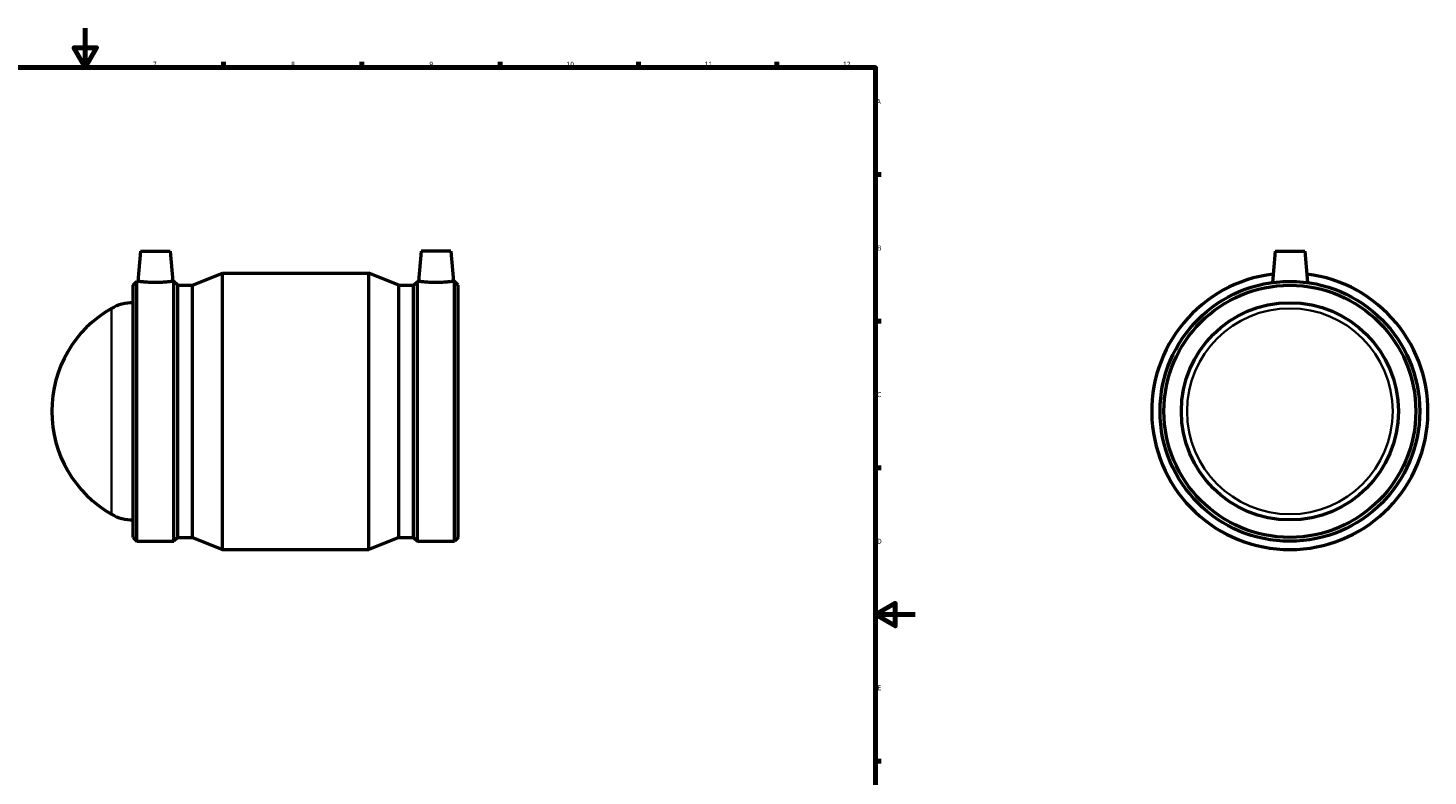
# Model space of a CAD drawing. Header units: millimetres. Extents: x -102 to 1281, y -154 to 1632.
# Tile 3 of 6: x 392 to 1101, y 215 to 594. Entities that reach past the tile are written whole.
import ezdxf

# ---------------------------------------------------------------- set-up
doc = ezdxf.new("R2010")
doc.units = ezdxf.units.MM
for name, color, linetype, lineweight in [('Border (ISO)', 7, 'Continuous', 70), ('Visible (ISO)', 7, 'Continuous', 50), ('Visible Narrow (ISO)', 7, 'Continuous', 35)]:
    doc.layers.add(name, color=color, linetype=linetype, lineweight=lineweight)
doc.styles.add('Note Text (ISO)', font='tahoma.ttf')

# ---------------------------------------------------------------- blocks, each defined once
blk = doc.blocks.new('Borders Default Border')
at = {"layer": 'Border (ISO)'}
for p, q in [((490.58, 574), (490.58, 576.9)), ((560.67, 574), (560.67, 576.9)), ((630.75, 574), (630.75, 576.9)), ((700.83, 574), (700.83, 576.9)), ((770.92, 574), (770.92, 576.9)), ((821, 519.75), (823.9, 519.75)), ((821, 445.5), (823.9, 445.5)), ((821, 371.25), (823.9, 371.25)), ((821, 222.75), (823.9, 222.75))]:
    blk.add_line(p, q, dxfattribs=at)
at = {"layer": 'Border (ISO)', "flags": 128}
for points in [[(420.5, 594), (420.5, 574), (414.73, 584), (426.27, 584), (420.5, 574)], [(20, 20), (20, 574), (821, 574), (821, 20), (20, 20)], [(841, 297), (821, 297), (831, 302.77), (831, 291.23), (821, 297)]]:
    blk.add_lwpolyline(points, dxfattribs=at)
at = {"layer": 'Border (ISO)', "color": 232, "true_color": 0xca0064, "char_height": 2.5, "attachment_point": 7, "style": 'Note Text (ISO)'}
for s, insert in [('7', (454.77, 574.4)), ('8', (524.81, 574.34)), ('9', (594.88, 574.35)), ('10', (664.29, 574.35)), ('11', (734.37, 574.4)), ('12', (804.46, 574.4)), ('A', (821.59, 555.62)), ('B', (821.89, 481.37)), ('C', (821.73, 407.08)), ('D', (821.73, 332.88)), ('E', (821.94, 258.63))]:
    blk.add_mtext(s, dxfattribs=dict(at, insert=insert))

msp = doc.modelspace()

# ---------------------------------------------------------------- linework, layer by layer
at = {"layer": 'Visible (ISO)'}
for p, q in [((448.541, 480.927), (447.211, 465.727)), ((448.541, 480.927), (463.541, 480.927)), ((463.541, 480.927), (464.871, 465.727)), ((590.721, 480.927), (589.391, 465.727)), ((605.721, 480.927), (590.721, 480.927)), ((605.721, 480.927), (607.051, 465.727)), ((1023.464, 480.927), (1022.081, 465.125)), ((1023.464, 480.927), (1038.464, 480.927)), ((1038.464, 480.927), (1039.846, 465.125)), ((474.891, 463.753), (490.051, 469.927)), ((490.051, 329.927), (490.051, 469.927)), ((490.051, 469.927), (564.211, 469.927)), ((564.211, 329.927), (564.211, 469.927)), ((579.371, 463.753), (564.211, 469.927)), ((444.731, 463.753), (446.705, 465.727)), ((444.731, 336.101), (444.731, 463.753)), ((446.705, 334.127), (446.705, 465.727)), ((446.705, 465.727), (447.211, 465.727)), ((464.871, 465.727), (465.377, 465.727)), ((465.377, 334.127), (465.377, 465.727)), ((467.351, 463.753), (465.377, 465.727)), ((467.351, 336.101), (467.351, 463.753)), ((467.351, 463.753), (474.891, 463.753)), ((474.891, 336.101), (474.891, 463.753)), ((579.371, 336.101), (579.371, 463.753)), ((579.371, 463.753), (586.911, 463.753)), ((586.911, 463.753), (588.885, 465.727)), ((586.911, 336.101), (586.911, 463.753)), ((588.885, 334.127), (588.885, 465.727)), ((588.885, 465.727), (589.391, 465.727)), ((607.051, 465.727), (607.557, 465.727)), ((607.557, 334.127), (607.557, 465.727)), ((609.531, 463.753), (607.557, 465.727)), ((609.531, 336.101), (609.531, 463.753)), ((444.731, 336.101), (446.705, 334.127)), ((446.705, 334.127), (465.377, 334.127)), ((467.351, 336.101), (465.377, 334.127)), ((467.351, 336.101), (474.891, 336.101)), ((474.891, 336.101), (490.051, 329.927)), ((579.371, 336.101), (564.211, 329.927)), ((579.371, 336.101), (586.911, 336.101)), ((586.911, 336.101), (588.885, 334.127)), ((588.885, 334.127), (607.557, 334.127)), ((609.531, 336.101), (607.557, 334.127)), ((490.051, 329.927), (564.211, 329.927))]:
    msp.add_line(p, q, dxfattribs=at)
for radius in [65.8, 63.826, 55]:
    msp.add_circle((1030.964, 399.927), radius, dxfattribs=at)
for centre, radius, start, end in [((1030.964, 399.927), 70, 96.980969, 83.019031), ((444.731, 432.927), 22, 90, 119.616754), ((463.491, 399.927), 59.959, 119.616754, 240.383246), ((444.731, 366.927), 22, 240.383246, 270)]:
    msp.add_arc(centre, radius, start, end, dxfattribs=at)
for points, knots in [([(464.871, 465.727), (464.871, 465.727), (464.651, 465.696), (463.754, 465.584), (463.077, 465.504), (461.514, 465.352), (460.521, 465.272), (458.342, 465.157), (457.155, 465.125), (454.927, 465.125), (453.74, 465.157), (451.561, 465.272), (450.569, 465.352), (449.005, 465.504), (448.329, 465.584), (447.432, 465.696), (447.211, 465.727), (447.211, 465.727)], [1.3361619, 1.3361619, 1.3361619, 1.3361619, 1.6699709, 1.6699709, 2.0037798, 2.0037798, 2.3380519, 2.3380519, 2.6723239, 2.6723239, 3.0065959, 3.0065959, 3.340868, 3.340868, 3.6746769, 3.6746769, 4.0084858, 4.0084858, 4.0084858, 4.0084858]), ([(607.051, 465.727), (607.051, 465.727), (606.831, 465.696), (605.934, 465.584), (605.257, 465.504), (603.694, 465.352), (602.701, 465.272), (600.522, 465.157), (599.335, 465.125), (598.221, 465.125), (597.107, 465.125), (595.92, 465.157), (593.741, 465.272), (592.749, 465.352), (591.185, 465.504), (590.509, 465.584), (589.612, 465.696), (589.391, 465.727), (589.391, 465.727)], [4.0084858, 4.0084858, 4.0084858, 4.0084858, 4.3422948, 4.3422948, 4.6761037, 4.6761037, 5.0103757, 5.0103757, 5.3446478, 5.3446478, 5.3446478, 5.6789198, 5.6789198, 6.0131919, 6.0131919, 6.3470008, 6.3470008, 6.6808097, 6.6808097, 6.6808097, 6.6808097])]:
    msp.add_open_spline(points, degree=3, knots=knots, dxfattribs=at)
at = {"layer": 'Visible Narrow (ISO)'}
msp.add_line((433.859, 348.443), (433.859, 451.411), dxfattribs=at)
msp.add_circle((1030.964, 399.927), 52.126, dxfattribs=at)

# ---------------------------------------------------------------- block references
msp.add_blockref('Borders Default Border', (0, 0))

doc.saveas('drawing.dxf')
